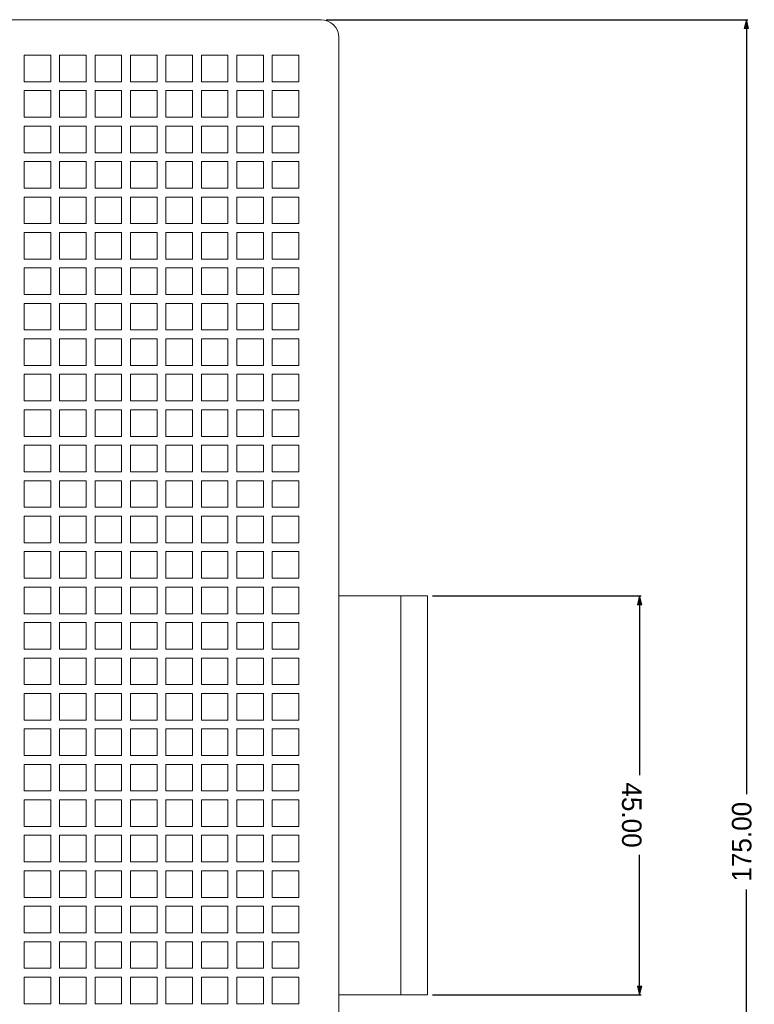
# Model space of a CAD drawing. Header units: inches. Extents: x 0 to 841, y 0 to 594.
# Tile 10 of 129: x 185 to 268, y 90 to 201. Entities that reach past the tile are written whole.
import ezdxf

# ---------------------------------------------------------------- set-up
doc = ezdxf.new("R2010")
doc.units = ezdxf.units.IN
doc.header["$LTSCALE"] = 46.255
doc.header["$MEASUREMENT"] = 0
doc.header["$PDMODE"] = 3
doc.header["$PDSIZE"] = 0.3125
doc.layers.get('0').update_dxf_attribs({"lineweight": 0})
doc.layers.add('02___PRT_ALL_AXES', color=7, linetype='Continuous', lineweight=0)
doc.styles.get("Standard").update_dxf_attribs({"font": 'trium.ttf.shx'})
doc.dimstyles.new('DIMSTYLE_1', dxfattribs={"dimtxt": 2.2, "dimasz": 1, "dimexe": 0.18, "dimexo": 0.0625, "dimgap": 0.09, "dimtad": 1, "dimzin": 0, "dimdsep": 46, "dimtxsty": 'Standard', "dimblk": '_ARROW_FILLED', "dimcen": 0.09, "dimadec": 0, "dimazin": 0, "dimtp": 0.01, "dimtfac": 1, "dimtdec": 4, "dimtix": 1, "dimtmove": 0, "dimatfit": 3, "dimfxl": 1, "dimtolj": 1, "dimtzin": 0, "dimarcsym": 0})

# ---------------------------------------------------------------- blocks, each defined once
blk = doc.blocks.new('_ARROW_FILLED')
at = {"linetype": 'ByBlock'}
blk.add_hatch(color=0, dxfattribs=at).paths.add_polyline_path([(0, 0), (-1, 0.25), (-1, -0.25)], flags=0)
at = {"color": 0, "linetype": 'ByBlock'}
blk.add_lwpolyline([(0, 0), (-1, 0.25), (-1, -0.25), (-1, -0.25)], close=True, dxfattribs=at)
blk = doc.blocks.new('*D15')
at = {"color": 0, "lineweight": -2}
for p, q in [((232.04, 135.98), (255.6, 135.98)), ((255.42, 134.98), (255.42, 115.76)), ((255.42, 91.98), (255.42, 106.78)), ((232.04, 90.98), (255.6, 90.98))]:
    blk.add_line(p, q, dxfattribs=at)
at = {"layer": 'Defpoints', "color": 0}
for p in [(231.98, 135.98), (255.42, 135.98), (231.98, 90.98)]:
    blk.add_point(p, dxfattribs=at)
at = {"color": 0, "lineweight": -2}
for p, rotation in [((255.42, 135.98), 90), ((255.42, 90.98), 270)]:
    blk.add_blockref('_ARROW_FILLED', p, dxfattribs=dict(at, rotation=rotation))
at = {"color": 0, "insert": (254.52, 111.27), "char_height": 2.2, "attachment_point": 5, "rotation": 270}
blk.add_mtext('\\A1;45.00', dxfattribs=at)
blk = doc.blocks.new('*D16')
at = {"color": 0, "lineweight": -2}
for p, q in [((220.04, 200.98), (267.65, 200.98)), ((267.47, 199.98), (267.47, 113.64)), ((267.47, 26.98), (267.47, 102.88)), ((220.04, 25.98), (267.65, 25.98))]:
    blk.add_line(p, q, dxfattribs=at)
at = {"layer": 'Defpoints', "color": 0}
for p in [(219.98, 200.98), (219.98, 25.98), (267.47, 25.98)]:
    blk.add_point(p, dxfattribs=at)
at = {"color": 0, "lineweight": -2}
for p, rotation in [((267.47, 200.98), 89.99999999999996), ((267.47, 25.98), 269.99999999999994)]:
    blk.add_blockref('_ARROW_FILLED', p, dxfattribs=dict(at, rotation=rotation))
at = {"color": 0, "insert": (266.95, 108.26), "char_height": 2.2, "attachment_point": 5, "rotation": 90}
blk.add_mtext('\\A1;175.00', dxfattribs=at)

msp = doc.modelspace()

# ---------------------------------------------------------------- linework, layer by layer
at = {"color": 7, "linetype": 'Continuous'}
for p, q in [((105.1762, 200.9836), (219.4762, 200.9836)), ((221.4762, 27.9836), (221.4762, 198.9836)), ((221.4762, 135.9836), (231.4762, 135.9836)), ((228.4762, 90.9836), (228.4762, 135.9836)), ((231.4762, 90.9836), (231.4762, 135.9836)), ((188.9762, 112.9836), (185.9762, 112.9836)), ((185.9762, 112.9836), (185.9762, 109.9836)), ((188.9762, 109.9836), (188.9762, 112.9836)), ((192.9762, 112.9836), (189.9762, 112.9836)), ((189.9762, 112.9836), (189.9762, 109.9836)), ((192.9762, 109.9836), (192.9762, 112.9836)), ((196.9762, 112.9836), (193.9762, 112.9836)), ((193.9762, 112.9836), (193.9762, 109.9836)), ((196.9762, 109.9836), (196.9762, 112.9836)), ((200.9762, 112.9836), (197.9762, 112.9836)), ((197.9762, 112.9836), (197.9762, 109.9836)), ((200.9762, 109.9836), (200.9762, 112.9836)), ((204.9762, 112.9836), (201.9762, 112.9836)), ((201.9762, 112.9836), (201.9762, 109.9836)), ((204.9762, 109.9836), (204.9762, 112.9836)), ((208.9762, 112.9836), (205.9762, 112.9836)), ((205.9762, 112.9836), (205.9762, 109.9836)), ((208.9762, 109.9836), (208.9762, 112.9836)), ((212.9762, 112.9836), (209.9762, 112.9836)), ((209.9762, 112.9836), (209.9762, 109.9836)), ((212.9762, 109.9836), (212.9762, 112.9836)), ((216.9762, 112.9836), (213.9762, 112.9836)), ((213.9762, 112.9836), (213.9762, 109.9836)), ((216.9762, 109.9836), (216.9762, 112.9836)), ((185.9762, 109.9836), (188.9762, 109.9836)), ((189.9762, 109.9836), (192.9762, 109.9836)), ((193.9762, 109.9836), (196.9762, 109.9836)), ((197.9762, 109.9836), (200.9762, 109.9836)), ((201.9762, 109.9836), (204.9762, 109.9836)), ((205.9762, 109.9836), (208.9762, 109.9836)), ((209.9762, 109.9836), (212.9762, 109.9836)), ((213.9762, 109.9836), (216.9762, 109.9836)), ((188.9762, 108.9836), (185.9762, 108.9836)), ((185.9762, 108.9836), (185.9762, 105.9836)), ((188.9762, 105.9836), (188.9762, 108.9836)), ((192.9762, 108.9836), (189.9762, 108.9836)), ((189.9762, 108.9836), (189.9762, 105.9836)), ((192.9762, 105.9836), (192.9762, 108.9836)), ((196.9762, 108.9836), (193.9762, 108.9836)), ((193.9762, 108.9836), (193.9762, 105.9836)), ((196.9762, 105.9836), (196.9762, 108.9836)), ((200.9762, 108.9836), (197.9762, 108.9836)), ((197.9762, 108.9836), (197.9762, 105.9836)), ((200.9762, 105.9836), (200.9762, 108.9836)), ((204.9762, 108.9836), (201.9762, 108.9836)), ((201.9762, 108.9836), (201.9762, 105.9836)), ((204.9762, 105.9836), (204.9762, 108.9836)), ((208.9762, 108.9836), (205.9762, 108.9836)), ((205.9762, 108.9836), (205.9762, 105.9836)), ((208.9762, 105.9836), (208.9762, 108.9836)), ((212.9762, 108.9836), (209.9762, 108.9836)), ((209.9762, 108.9836), (209.9762, 105.9836)), ((212.9762, 105.9836), (212.9762, 108.9836)), ((216.9762, 108.9836), (213.9762, 108.9836)), ((213.9762, 108.9836), (213.9762, 105.9836)), ((216.9762, 105.9836), (216.9762, 108.9836)), ((185.9762, 105.9836), (188.9762, 105.9836)), ((189.9762, 105.9836), (192.9762, 105.9836)), ((193.9762, 105.9836), (196.9762, 105.9836)), ((197.9762, 105.9836), (200.9762, 105.9836)), ((201.9762, 105.9836), (204.9762, 105.9836)), ((205.9762, 105.9836), (208.9762, 105.9836)), ((209.9762, 105.9836), (212.9762, 105.9836)), ((213.9762, 105.9836), (216.9762, 105.9836)), ((188.9762, 104.9836), (185.9762, 104.9836)), ((185.9762, 104.9836), (185.9762, 101.9836)), ((188.9762, 101.9836), (188.9762, 104.9836)), ((192.9762, 104.9836), (189.9762, 104.9836)), ((189.9762, 104.9836), (189.9762, 101.9836)), ((192.9762, 101.9836), (192.9762, 104.9836)), ((196.9762, 104.9836), (193.9762, 104.9836)), ((193.9762, 104.9836), (193.9762, 101.9836)), ((196.9762, 101.9836), (196.9762, 104.9836)), ((200.9762, 104.9836), (197.9762, 104.9836)), ((197.9762, 104.9836), (197.9762, 101.9836)), ((200.9762, 101.9836), (200.9762, 104.9836)), ((204.9762, 104.9836), (201.9762, 104.9836)), ((201.9762, 104.9836), (201.9762, 101.9836)), ((204.9762, 101.9836), (204.9762, 104.9836)), ((208.9762, 104.9836), (205.9762, 104.9836)), ((205.9762, 104.9836), (205.9762, 101.9836)), ((208.9762, 101.9836), (208.9762, 104.9836)), ((212.9762, 104.9836), (209.9762, 104.9836)), ((209.9762, 104.9836), (209.9762, 101.9836)), ((212.9762, 101.9836), (212.9762, 104.9836)), ((216.9762, 104.9836), (213.9762, 104.9836)), ((213.9762, 104.9836), (213.9762, 101.9836)), ((216.9762, 101.9836), (216.9762, 104.9836)), ((185.9762, 101.9836), (188.9762, 101.9836)), ((189.9762, 101.9836), (192.9762, 101.9836)), ((193.9762, 101.9836), (196.9762, 101.9836)), ((197.9762, 101.9836), (200.9762, 101.9836)), ((201.9762, 101.9836), (204.9762, 101.9836)), ((205.9762, 101.9836), (208.9762, 101.9836)), ((209.9762, 101.9836), (212.9762, 101.9836)), ((213.9762, 101.9836), (216.9762, 101.9836)), ((188.9762, 100.9836), (185.9762, 100.9836)), ((185.9762, 100.9836), (185.9762, 97.9836)), ((188.9762, 97.9836), (188.9762, 100.9836)), ((192.9762, 100.9836), (189.9762, 100.9836)), ((189.9762, 100.9836), (189.9762, 97.9836)), ((192.9762, 97.9836), (192.9762, 100.9836)), ((196.9762, 100.9836), (193.9762, 100.9836)), ((193.9762, 100.9836), (193.9762, 97.9836)), ((196.9762, 97.9836), (196.9762, 100.9836)), ((200.9762, 100.9836), (197.9762, 100.9836)), ((197.9762, 100.9836), (197.9762, 97.9836)), ((200.9762, 97.9836), (200.9762, 100.9836)), ((204.9762, 100.9836), (201.9762, 100.9836)), ((201.9762, 100.9836), (201.9762, 97.9836)), ((204.9762, 97.9836), (204.9762, 100.9836)), ((208.9762, 100.9836), (205.9762, 100.9836)), ((205.9762, 100.9836), (205.9762, 97.9836)), ((208.9762, 97.9836), (208.9762, 100.9836)), ((212.9762, 100.9836), (209.9762, 100.9836)), ((209.9762, 100.9836), (209.9762, 97.9836)), ((212.9762, 97.9836), (212.9762, 100.9836)), ((216.9762, 100.9836), (213.9762, 100.9836)), ((213.9762, 100.9836), (213.9762, 97.9836)), ((216.9762, 97.9836), (216.9762, 100.9836)), ((185.9762, 97.9836), (188.9762, 97.9836)), ((189.9762, 97.9836), (192.9762, 97.9836)), ((193.9762, 97.9836), (196.9762, 97.9836)), ((197.9762, 97.9836), (200.9762, 97.9836)), ((201.9762, 97.9836), (204.9762, 97.9836)), ((205.9762, 97.9836), (208.9762, 97.9836)), ((209.9762, 97.9836), (212.9762, 97.9836)), ((213.9762, 97.9836), (216.9762, 97.9836)), ((188.9762, 96.9836), (185.9762, 96.9836)), ((185.9762, 96.9836), (185.9762, 93.9836)), ((188.9762, 93.9836), (188.9762, 96.9836)), ((192.9762, 96.9836), (189.9762, 96.9836)), ((189.9762, 96.9836), (189.9762, 93.9836)), ((192.9762, 93.9836), (192.9762, 96.9836)), ((196.9762, 96.9836), (193.9762, 96.9836)), ((193.9762, 96.9836), (193.9762, 93.9836)), ((196.9762, 93.9836), (196.9762, 96.9836)), ((200.9762, 96.9836), (197.9762, 96.9836)), ((197.9762, 96.9836), (197.9762, 93.9836)), ((200.9762, 93.9836), (200.9762, 96.9836)), ((204.9762, 96.9836), (201.9762, 96.9836)), ((201.9762, 96.9836), (201.9762, 93.9836)), ((204.9762, 93.9836), (204.9762, 96.9836)), ((208.9762, 96.9836), (205.9762, 96.9836)), ((205.9762, 96.9836), (205.9762, 93.9836)), ((208.9762, 93.9836), (208.9762, 96.9836)), ((212.9762, 96.9836), (209.9762, 96.9836)), ((209.9762, 96.9836), (209.9762, 93.9836)), ((212.9762, 93.9836), (212.9762, 96.9836)), ((216.9762, 96.9836), (213.9762, 96.9836)), ((213.9762, 96.9836), (213.9762, 93.9836)), ((216.9762, 93.9836), (216.9762, 96.9836)), ((185.9762, 93.9836), (188.9762, 93.9836)), ((189.9762, 93.9836), (192.9762, 93.9836)), ((193.9762, 93.9836), (196.9762, 93.9836)), ((197.9762, 93.9836), (200.9762, 93.9836)), ((201.9762, 93.9836), (204.9762, 93.9836)), ((205.9762, 93.9836), (208.9762, 93.9836)), ((209.9762, 93.9836), (212.9762, 93.9836)), ((213.9762, 93.9836), (216.9762, 93.9836)), ((188.9762, 92.9836), (185.9762, 92.9836)), ((185.9762, 92.9836), (185.9762, 89.9836)), ((188.9762, 89.9836), (188.9762, 92.9836)), ((192.9762, 92.9836), (189.9762, 92.9836)), ((189.9762, 92.9836), (189.9762, 89.9836)), ((192.9762, 89.9836), (192.9762, 92.9836)), ((196.9762, 92.9836), (193.9762, 92.9836)), ((193.9762, 92.9836), (193.9762, 89.9836)), ((196.9762, 89.9836), (196.9762, 92.9836)), ((200.9762, 92.9836), (197.9762, 92.9836)), ((197.9762, 92.9836), (197.9762, 89.9836)), ((200.9762, 89.9836), (200.9762, 92.9836)), ((204.9762, 92.9836), (201.9762, 92.9836)), ((201.9762, 92.9836), (201.9762, 89.9836)), ((204.9762, 89.9836), (204.9762, 92.9836)), ((208.9762, 92.9836), (205.9762, 92.9836)), ((205.9762, 92.9836), (205.9762, 89.9836)), ((208.9762, 89.9836), (208.9762, 92.9836)), ((212.9762, 92.9836), (209.9762, 92.9836)), ((209.9762, 92.9836), (209.9762, 89.9836)), ((212.9762, 89.9836), (212.9762, 92.9836)), ((216.9762, 92.9836), (213.9762, 92.9836)), ((213.9762, 92.9836), (213.9762, 89.9836)), ((216.9762, 89.9836), (216.9762, 92.9836)), ((185.9762, 89.9836), (188.9762, 89.9836)), ((189.9762, 89.9836), (192.9762, 89.9836)), ((193.9762, 89.9836), (196.9762, 89.9836)), ((197.9762, 89.9836), (200.9762, 89.9836)), ((201.9762, 89.9836), (204.9762, 89.9836)), ((205.9762, 89.9836), (208.9762, 89.9836)), ((209.9762, 89.9836), (212.9762, 89.9836)), ((213.9762, 89.9836), (216.9762, 89.9836)), ((221.4762, 90.9836), (231.4762, 90.9836))]:
    msp.add_line(p, q, dxfattribs=at)
msp.add_arc((219.4762, 198.9836), 2, 0, 90, dxfattribs=at)
at = {"layer": '02___PRT_ALL_AXES', "color": 7, "linetype": 'Continuous'}
for p, q in [((185.9762, 196.9836), (185.9762, 193.9836)), ((188.9762, 196.9836), (185.9762, 196.9836)), ((188.9762, 193.9836), (188.9762, 196.9836)), ((189.9762, 196.9836), (189.9762, 193.9836)), ((192.9762, 196.9836), (189.9762, 196.9836)), ((192.9762, 193.9836), (192.9762, 196.9836)), ((193.9762, 196.9836), (193.9762, 193.9836)), ((196.9762, 196.9836), (193.9762, 196.9836)), ((196.9762, 193.9836), (196.9762, 196.9836)), ((197.9762, 196.9836), (197.9762, 193.9836)), ((200.9762, 196.9836), (197.9762, 196.9836)), ((200.9762, 193.9836), (200.9762, 196.9836)), ((201.9762, 196.9836), (201.9762, 193.9836)), ((204.9762, 196.9836), (201.9762, 196.9836)), ((204.9762, 193.9836), (204.9762, 196.9836)), ((205.9762, 196.9836), (205.9762, 193.9836)), ((208.9762, 196.9836), (205.9762, 196.9836)), ((208.9762, 193.9836), (208.9762, 196.9836)), ((209.9762, 196.9836), (209.9762, 193.9836)), ((212.9762, 196.9836), (209.9762, 196.9836)), ((212.9762, 193.9836), (212.9762, 196.9836)), ((213.9762, 196.9836), (213.9762, 193.9836)), ((216.9762, 196.9836), (213.9762, 196.9836)), ((216.9762, 193.9836), (216.9762, 196.9836)), ((185.9762, 193.9836), (188.9762, 193.9836)), ((189.9762, 193.9836), (192.9762, 193.9836)), ((193.9762, 193.9836), (196.9762, 193.9836)), ((197.9762, 193.9836), (200.9762, 193.9836)), ((201.9762, 193.9836), (204.9762, 193.9836)), ((205.9762, 193.9836), (208.9762, 193.9836)), ((209.9762, 193.9836), (212.9762, 193.9836)), ((213.9762, 193.9836), (216.9762, 193.9836)), ((185.9762, 192.9836), (185.9762, 189.9836)), ((188.9762, 192.9836), (185.9762, 192.9836)), ((188.9762, 189.9836), (188.9762, 192.9836)), ((189.9762, 192.9836), (189.9762, 189.9836)), ((192.9762, 192.9836), (189.9762, 192.9836)), ((192.9762, 189.9836), (192.9762, 192.9836)), ((193.9762, 192.9836), (193.9762, 189.9836)), ((196.9762, 192.9836), (193.9762, 192.9836)), ((196.9762, 189.9836), (196.9762, 192.9836)), ((197.9762, 192.9836), (197.9762, 189.9836)), ((200.9762, 192.9836), (197.9762, 192.9836)), ((200.9762, 189.9836), (200.9762, 192.9836)), ((201.9762, 192.9836), (201.9762, 189.9836)), ((204.9762, 192.9836), (201.9762, 192.9836)), ((204.9762, 189.9836), (204.9762, 192.9836)), ((205.9762, 192.9836), (205.9762, 189.9836)), ((208.9762, 192.9836), (205.9762, 192.9836)), ((208.9762, 189.9836), (208.9762, 192.9836)), ((209.9762, 192.9836), (209.9762, 189.9836)), ((212.9762, 192.9836), (209.9762, 192.9836)), ((212.9762, 189.9836), (212.9762, 192.9836)), ((213.9762, 192.9836), (213.9762, 189.9836)), ((216.9762, 192.9836), (213.9762, 192.9836)), ((216.9762, 189.9836), (216.9762, 192.9836)), ((185.9762, 189.9836), (188.9762, 189.9836)), ((189.9762, 189.9836), (192.9762, 189.9836)), ((193.9762, 189.9836), (196.9762, 189.9836)), ((197.9762, 189.9836), (200.9762, 189.9836)), ((201.9762, 189.9836), (204.9762, 189.9836)), ((205.9762, 189.9836), (208.9762, 189.9836)), ((209.9762, 189.9836), (212.9762, 189.9836)), ((213.9762, 189.9836), (216.9762, 189.9836)), ((185.9762, 188.9836), (185.9762, 185.9836)), ((188.9762, 188.9836), (185.9762, 188.9836)), ((188.9762, 185.9836), (188.9762, 188.9836)), ((189.9762, 188.9836), (189.9762, 185.9836)), ((192.9762, 188.9836), (189.9762, 188.9836)), ((192.9762, 185.9836), (192.9762, 188.9836)), ((193.9762, 188.9836), (193.9762, 185.9836)), ((196.9762, 188.9836), (193.9762, 188.9836)), ((196.9762, 185.9836), (196.9762, 188.9836)), ((197.9762, 188.9836), (197.9762, 185.9836)), ((200.9762, 188.9836), (197.9762, 188.9836)), ((200.9762, 185.9836), (200.9762, 188.9836)), ((201.9762, 188.9836), (201.9762, 185.9836)), ((204.9762, 188.9836), (201.9762, 188.9836)), ((204.9762, 185.9836), (204.9762, 188.9836)), ((205.9762, 188.9836), (205.9762, 185.9836)), ((208.9762, 188.9836), (205.9762, 188.9836)), ((208.9762, 185.9836), (208.9762, 188.9836)), ((209.9762, 188.9836), (209.9762, 185.9836)), ((212.9762, 188.9836), (209.9762, 188.9836)), ((212.9762, 185.9836), (212.9762, 188.9836)), ((213.9762, 188.9836), (213.9762, 185.9836)), ((216.9762, 188.9836), (213.9762, 188.9836)), ((216.9762, 185.9836), (216.9762, 188.9836)), ((185.9762, 185.9836), (188.9762, 185.9836)), ((189.9762, 185.9836), (192.9762, 185.9836)), ((193.9762, 185.9836), (196.9762, 185.9836)), ((197.9762, 185.9836), (200.9762, 185.9836)), ((201.9762, 185.9836), (204.9762, 185.9836)), ((205.9762, 185.9836), (208.9762, 185.9836)), ((209.9762, 185.9836), (212.9762, 185.9836)), ((213.9762, 185.9836), (216.9762, 185.9836)), ((185.9762, 184.9836), (185.9762, 181.9836)), ((188.9762, 184.9836), (185.9762, 184.9836)), ((188.9762, 181.9836), (188.9762, 184.9836)), ((189.9762, 184.9836), (189.9762, 181.9836)), ((192.9762, 184.9836), (189.9762, 184.9836)), ((192.9762, 181.9836), (192.9762, 184.9836)), ((193.9762, 184.9836), (193.9762, 181.9836)), ((196.9762, 184.9836), (193.9762, 184.9836)), ((196.9762, 181.9836), (196.9762, 184.9836)), ((197.9762, 184.9836), (197.9762, 181.9836)), ((200.9762, 184.9836), (197.9762, 184.9836)), ((200.9762, 181.9836), (200.9762, 184.9836)), ((201.9762, 184.9836), (201.9762, 181.9836)), ((204.9762, 184.9836), (201.9762, 184.9836)), ((204.9762, 181.9836), (204.9762, 184.9836)), ((205.9762, 184.9836), (205.9762, 181.9836)), ((208.9762, 184.9836), (205.9762, 184.9836)), ((208.9762, 181.9836), (208.9762, 184.9836)), ((209.9762, 184.9836), (209.9762, 181.9836)), ((212.9762, 184.9836), (209.9762, 184.9836)), ((212.9762, 181.9836), (212.9762, 184.9836)), ((213.9762, 184.9836), (213.9762, 181.9836)), ((216.9762, 184.9836), (213.9762, 184.9836)), ((216.9762, 181.9836), (216.9762, 184.9836)), ((185.9762, 181.9836), (188.9762, 181.9836)), ((189.9762, 181.9836), (192.9762, 181.9836)), ((193.9762, 181.9836), (196.9762, 181.9836)), ((197.9762, 181.9836), (200.9762, 181.9836)), ((201.9762, 181.9836), (204.9762, 181.9836)), ((205.9762, 181.9836), (208.9762, 181.9836)), ((209.9762, 181.9836), (212.9762, 181.9836)), ((213.9762, 181.9836), (216.9762, 181.9836)), ((185.9762, 180.9836), (185.9762, 177.9836)), ((188.9762, 180.9836), (185.9762, 180.9836)), ((188.9762, 177.9836), (188.9762, 180.9836)), ((189.9762, 180.9836), (189.9762, 177.9836)), ((192.9762, 180.9836), (189.9762, 180.9836)), ((192.9762, 177.9836), (192.9762, 180.9836)), ((193.9762, 180.9836), (193.9762, 177.9836)), ((196.9762, 180.9836), (193.9762, 180.9836)), ((196.9762, 177.9836), (196.9762, 180.9836)), ((197.9762, 180.9836), (197.9762, 177.9836)), ((200.9762, 180.9836), (197.9762, 180.9836)), ((200.9762, 177.9836), (200.9762, 180.9836)), ((201.9762, 180.9836), (201.9762, 177.9836)), ((204.9762, 180.9836), (201.9762, 180.9836)), ((204.9762, 177.9836), (204.9762, 180.9836)), ((205.9762, 180.9836), (205.9762, 177.9836)), ((208.9762, 180.9836), (205.9762, 180.9836)), ((208.9762, 177.9836), (208.9762, 180.9836)), ((209.9762, 180.9836), (209.9762, 177.9836)), ((212.9762, 180.9836), (209.9762, 180.9836)), ((212.9762, 177.9836), (212.9762, 180.9836)), ((213.9762, 180.9836), (213.9762, 177.9836)), ((216.9762, 180.9836), (213.9762, 180.9836)), ((216.9762, 177.9836), (216.9762, 180.9836)), ((185.9762, 177.9836), (188.9762, 177.9836)), ((189.9762, 177.9836), (192.9762, 177.9836)), ((193.9762, 177.9836), (196.9762, 177.9836)), ((197.9762, 177.9836), (200.9762, 177.9836)), ((201.9762, 177.9836), (204.9762, 177.9836)), ((205.9762, 177.9836), (208.9762, 177.9836)), ((209.9762, 177.9836), (212.9762, 177.9836)), ((213.9762, 177.9836), (216.9762, 177.9836)), ((185.9762, 176.9836), (185.9762, 173.9836)), ((188.9762, 176.9836), (185.9762, 176.9836)), ((188.9762, 173.9836), (188.9762, 176.9836)), ((189.9762, 176.9836), (189.9762, 173.9836)), ((192.9762, 176.9836), (189.9762, 176.9836)), ((192.9762, 173.9836), (192.9762, 176.9836)), ((193.9762, 176.9836), (193.9762, 173.9836)), ((196.9762, 176.9836), (193.9762, 176.9836)), ((196.9762, 173.9836), (196.9762, 176.9836)), ((197.9762, 176.9836), (197.9762, 173.9836)), ((200.9762, 176.9836), (197.9762, 176.9836)), ((200.9762, 173.9836), (200.9762, 176.9836)), ((201.9762, 176.9836), (201.9762, 173.9836)), ((204.9762, 176.9836), (201.9762, 176.9836)), ((204.9762, 173.9836), (204.9762, 176.9836)), ((205.9762, 176.9836), (205.9762, 173.9836)), ((208.9762, 176.9836), (205.9762, 176.9836)), ((208.9762, 173.9836), (208.9762, 176.9836)), ((209.9762, 176.9836), (209.9762, 173.9836)), ((212.9762, 176.9836), (209.9762, 176.9836)), ((212.9762, 173.9836), (212.9762, 176.9836)), ((213.9762, 176.9836), (213.9762, 173.9836)), ((216.9762, 176.9836), (213.9762, 176.9836)), ((216.9762, 173.9836), (216.9762, 176.9836)), ((185.9762, 173.9836), (188.9762, 173.9836)), ((189.9762, 173.9836), (192.9762, 173.9836)), ((193.9762, 173.9836), (196.9762, 173.9836)), ((197.9762, 173.9836), (200.9762, 173.9836)), ((201.9762, 173.9836), (204.9762, 173.9836)), ((205.9762, 173.9836), (208.9762, 173.9836)), ((209.9762, 173.9836), (212.9762, 173.9836)), ((213.9762, 173.9836), (216.9762, 173.9836)), ((185.9762, 172.9836), (185.9762, 169.9836)), ((188.9762, 172.9836), (185.9762, 172.9836)), ((188.9762, 169.9836), (188.9762, 172.9836)), ((189.9762, 172.9836), (189.9762, 169.9836)), ((192.9762, 172.9836), (189.9762, 172.9836)), ((192.9762, 169.9836), (192.9762, 172.9836)), ((193.9762, 172.9836), (193.9762, 169.9836)), ((196.9762, 172.9836), (193.9762, 172.9836)), ((196.9762, 169.9836), (196.9762, 172.9836)), ((197.9762, 172.9836), (197.9762, 169.9836)), ((200.9762, 172.9836), (197.9762, 172.9836)), ((200.9762, 169.9836), (200.9762, 172.9836)), ((201.9762, 172.9836), (201.9762, 169.9836)), ((204.9762, 172.9836), (201.9762, 172.9836)), ((204.9762, 169.9836), (204.9762, 172.9836)), ((205.9762, 172.9836), (205.9762, 169.9836)), ((208.9762, 172.9836), (205.9762, 172.9836)), ((208.9762, 169.9836), (208.9762, 172.9836)), ((209.9762, 172.9836), (209.9762, 169.9836)), ((212.9762, 172.9836), (209.9762, 172.9836)), ((212.9762, 169.9836), (212.9762, 172.9836)), ((213.9762, 172.9836), (213.9762, 169.9836)), ((216.9762, 172.9836), (213.9762, 172.9836)), ((216.9762, 169.9836), (216.9762, 172.9836)), ((185.9762, 169.9836), (188.9762, 169.9836)), ((189.9762, 169.9836), (192.9762, 169.9836)), ((193.9762, 169.9836), (196.9762, 169.9836)), ((197.9762, 169.9836), (200.9762, 169.9836)), ((201.9762, 169.9836), (204.9762, 169.9836)), ((205.9762, 169.9836), (208.9762, 169.9836)), ((209.9762, 169.9836), (212.9762, 169.9836)), ((213.9762, 169.9836), (216.9762, 169.9836)), ((185.9762, 168.9836), (185.9762, 165.9836)), ((188.9762, 168.9836), (185.9762, 168.9836)), ((188.9762, 165.9836), (188.9762, 168.9836)), ((189.9762, 168.9836), (189.9762, 165.9836)), ((192.9762, 168.9836), (189.9762, 168.9836)), ((192.9762, 165.9836), (192.9762, 168.9836)), ((193.9762, 168.9836), (193.9762, 165.9836)), ((196.9762, 168.9836), (193.9762, 168.9836)), ((196.9762, 165.9836), (196.9762, 168.9836)), ((197.9762, 168.9836), (197.9762, 165.9836)), ((200.9762, 168.9836), (197.9762, 168.9836)), ((200.9762, 165.9836), (200.9762, 168.9836)), ((201.9762, 168.9836), (201.9762, 165.9836)), ((204.9762, 168.9836), (201.9762, 168.9836)), ((204.9762, 165.9836), (204.9762, 168.9836)), ((205.9762, 168.9836), (205.9762, 165.9836)), ((208.9762, 168.9836), (205.9762, 168.9836)), ((208.9762, 165.9836), (208.9762, 168.9836)), ((209.9762, 168.9836), (209.9762, 165.9836)), ((212.9762, 168.9836), (209.9762, 168.9836)), ((212.9762, 165.9836), (212.9762, 168.9836)), ((213.9762, 168.9836), (213.9762, 165.9836)), ((216.9762, 168.9836), (213.9762, 168.9836)), ((216.9762, 165.9836), (216.9762, 168.9836)), ((185.9762, 165.9836), (188.9762, 165.9836)), ((189.9762, 165.9836), (192.9762, 165.9836)), ((193.9762, 165.9836), (196.9762, 165.9836)), ((197.9762, 165.9836), (200.9762, 165.9836)), ((201.9762, 165.9836), (204.9762, 165.9836)), ((205.9762, 165.9836), (208.9762, 165.9836)), ((209.9762, 165.9836), (212.9762, 165.9836)), ((213.9762, 165.9836), (216.9762, 165.9836)), ((185.9762, 164.9836), (185.9762, 161.9836)), ((188.9762, 164.9836), (185.9762, 164.9836)), ((188.9762, 161.9836), (188.9762, 164.9836)), ((189.9762, 164.9836), (189.9762, 161.9836)), ((192.9762, 164.9836), (189.9762, 164.9836)), ((192.9762, 161.9836), (192.9762, 164.9836)), ((193.9762, 164.9836), (193.9762, 161.9836)), ((196.9762, 164.9836), (193.9762, 164.9836)), ((196.9762, 161.9836), (196.9762, 164.9836)), ((197.9762, 164.9836), (197.9762, 161.9836)), ((200.9762, 164.9836), (197.9762, 164.9836)), ((200.9762, 161.9836), (200.9762, 164.9836)), ((201.9762, 164.9836), (201.9762, 161.9836)), ((204.9762, 164.9836), (201.9762, 164.9836)), ((204.9762, 161.9836), (204.9762, 164.9836)), ((205.9762, 164.9836), (205.9762, 161.9836)), ((208.9762, 164.9836), (205.9762, 164.9836)), ((208.9762, 161.9836), (208.9762, 164.9836)), ((209.9762, 164.9836), (209.9762, 161.9836)), ((212.9762, 164.9836), (209.9762, 164.9836)), ((212.9762, 161.9836), (212.9762, 164.9836)), ((213.9762, 164.9836), (213.9762, 161.9836)), ((216.9762, 164.9836), (213.9762, 164.9836)), ((216.9762, 161.9836), (216.9762, 164.9836)), ((185.9762, 161.9836), (188.9762, 161.9836)), ((189.9762, 161.9836), (192.9762, 161.9836)), ((193.9762, 161.9836), (196.9762, 161.9836)), ((197.9762, 161.9836), (200.9762, 161.9836)), ((201.9762, 161.9836), (204.9762, 161.9836)), ((205.9762, 161.9836), (208.9762, 161.9836)), ((209.9762, 161.9836), (212.9762, 161.9836)), ((213.9762, 161.9836), (216.9762, 161.9836)), ((185.9762, 160.9836), (185.9762, 157.9836)), ((188.9762, 160.9836), (185.9762, 160.9836)), ((188.9762, 157.9836), (188.9762, 160.9836)), ((189.9762, 160.9836), (189.9762, 157.9836)), ((192.9762, 160.9836), (189.9762, 160.9836)), ((192.9762, 157.9836), (192.9762, 160.9836)), ((193.9762, 160.9836), (193.9762, 157.9836)), ((196.9762, 160.9836), (193.9762, 160.9836)), ((196.9762, 157.9836), (196.9762, 160.9836)), ((197.9762, 160.9836), (197.9762, 157.9836)), ((200.9762, 160.9836), (197.9762, 160.9836)), ((200.9762, 157.9836), (200.9762, 160.9836)), ((201.9762, 160.9836), (201.9762, 157.9836)), ((204.9762, 160.9836), (201.9762, 160.9836)), ((204.9762, 157.9836), (204.9762, 160.9836)), ((205.9762, 160.9836), (205.9762, 157.9836)), ((208.9762, 160.9836), (205.9762, 160.9836)), ((208.9762, 157.9836), (208.9762, 160.9836)), ((209.9762, 160.9836), (209.9762, 157.9836)), ((212.9762, 160.9836), (209.9762, 160.9836)), ((212.9762, 157.9836), (212.9762, 160.9836)), ((213.9762, 160.9836), (213.9762, 157.9836)), ((216.9762, 160.9836), (213.9762, 160.9836)), ((216.9762, 157.9836), (216.9762, 160.9836)), ((185.9762, 157.9836), (188.9762, 157.9836)), ((189.9762, 157.9836), (192.9762, 157.9836)), ((193.9762, 157.9836), (196.9762, 157.9836)), ((197.9762, 157.9836), (200.9762, 157.9836)), ((201.9762, 157.9836), (204.9762, 157.9836)), ((205.9762, 157.9836), (208.9762, 157.9836)), ((209.9762, 157.9836), (212.9762, 157.9836)), ((213.9762, 157.9836), (216.9762, 157.9836)), ((185.9762, 156.9836), (185.9762, 153.9836)), ((188.9762, 156.9836), (185.9762, 156.9836)), ((188.9762, 153.9836), (188.9762, 156.9836)), ((189.9762, 156.9836), (189.9762, 153.9836)), ((192.9762, 156.9836), (189.9762, 156.9836)), ((192.9762, 153.9836), (192.9762, 156.9836)), ((193.9762, 156.9836), (193.9762, 153.9836)), ((196.9762, 156.9836), (193.9762, 156.9836)), ((196.9762, 153.9836), (196.9762, 156.9836)), ((197.9762, 156.9836), (197.9762, 153.9836)), ((200.9762, 156.9836), (197.9762, 156.9836)), ((200.9762, 153.9836), (200.9762, 156.9836)), ((201.9762, 156.9836), (201.9762, 153.9836)), ((204.9762, 156.9836), (201.9762, 156.9836)), ((204.9762, 153.9836), (204.9762, 156.9836)), ((205.9762, 156.9836), (205.9762, 153.9836)), ((208.9762, 156.9836), (205.9762, 156.9836)), ((208.9762, 153.9836), (208.9762, 156.9836)), ((209.9762, 156.9836), (209.9762, 153.9836)), ((212.9762, 156.9836), (209.9762, 156.9836)), ((212.9762, 153.9836), (212.9762, 156.9836)), ((216.9762, 156.9836), (213.9762, 156.9836)), ((213.9762, 156.9836), (213.9762, 153.9836)), ((216.9762, 153.9836), (216.9762, 156.9836)), ((185.9762, 153.9836), (188.9762, 153.9836)), ((189.9762, 153.9836), (192.9762, 153.9836)), ((193.9762, 153.9836), (196.9762, 153.9836)), ((197.9762, 153.9836), (200.9762, 153.9836)), ((201.9762, 153.9836), (204.9762, 153.9836)), ((205.9762, 153.9836), (208.9762, 153.9836)), ((209.9762, 153.9836), (212.9762, 153.9836)), ((213.9762, 153.9836), (216.9762, 153.9836)), ((185.9762, 152.9836), (185.9762, 149.9836)), ((188.9762, 152.9836), (185.9762, 152.9836)), ((188.9762, 149.9836), (188.9762, 152.9836)), ((189.9762, 152.9836), (189.9762, 149.9836)), ((192.9762, 152.9836), (189.9762, 152.9836)), ((192.9762, 149.9836), (192.9762, 152.9836)), ((193.9762, 152.9836), (193.9762, 149.9836)), ((196.9762, 152.9836), (193.9762, 152.9836)), ((196.9762, 149.9836), (196.9762, 152.9836)), ((197.9762, 152.9836), (197.9762, 149.9836)), ((200.9762, 152.9836), (197.9762, 152.9836)), ((200.9762, 149.9836), (200.9762, 152.9836)), ((201.9762, 152.9836), (201.9762, 149.9836)), ((204.9762, 152.9836), (201.9762, 152.9836)), ((204.9762, 149.9836), (204.9762, 152.9836)), ((205.9762, 152.9836), (205.9762, 149.9836)), ((208.9762, 152.9836), (205.9762, 152.9836)), ((208.9762, 149.9836), (208.9762, 152.9836)), ((209.9762, 152.9836), (209.9762, 149.9836)), ((212.9762, 152.9836), (209.9762, 152.9836)), ((212.9762, 149.9836), (212.9762, 152.9836)), ((216.9762, 152.9836), (213.9762, 152.9836)), ((213.9762, 152.9836), (213.9762, 149.9836)), ((216.9762, 149.9836), (216.9762, 152.9836)), ((185.9762, 149.9836), (188.9762, 149.9836)), ((189.9762, 149.9836), (192.9762, 149.9836)), ((193.9762, 149.9836), (196.9762, 149.9836)), ((197.9762, 149.9836), (200.9762, 149.9836)), ((201.9762, 149.9836), (204.9762, 149.9836)), ((205.9762, 149.9836), (208.9762, 149.9836)), ((209.9762, 149.9836), (212.9762, 149.9836)), ((213.9762, 149.9836), (216.9762, 149.9836)), ((185.9762, 148.9836), (185.9762, 145.9836)), ((188.9762, 148.9836), (185.9762, 148.9836)), ((188.9762, 145.9836), (188.9762, 148.9836)), ((189.9762, 148.9836), (189.9762, 145.9836)), ((192.9762, 148.9836), (189.9762, 148.9836)), ((192.9762, 145.9836), (192.9762, 148.9836)), ((193.9762, 148.9836), (193.9762, 145.9836)), ((196.9762, 148.9836), (193.9762, 148.9836)), ((196.9762, 145.9836), (196.9762, 148.9836)), ((197.9762, 148.9836), (197.9762, 145.9836)), ((200.9762, 148.9836), (197.9762, 148.9836)), ((200.9762, 145.9836), (200.9762, 148.9836)), ((201.9762, 148.9836), (201.9762, 145.9836)), ((204.9762, 148.9836), (201.9762, 148.9836)), ((204.9762, 145.9836), (204.9762, 148.9836)), ((208.9762, 148.9836), (205.9762, 148.9836)), ((205.9762, 148.9836), (205.9762, 145.9836)), ((208.9762, 145.9836), (208.9762, 148.9836)), ((212.9762, 148.9836), (209.9762, 148.9836)), ((209.9762, 148.9836), (209.9762, 145.9836)), ((212.9762, 145.9836), (212.9762, 148.9836)), ((216.9762, 148.9836), (213.9762, 148.9836)), ((213.9762, 148.9836), (213.9762, 145.9836)), ((216.9762, 145.9836), (216.9762, 148.9836)), ((185.9762, 145.9836), (188.9762, 145.9836)), ((189.9762, 145.9836), (192.9762, 145.9836)), ((193.9762, 145.9836), (196.9762, 145.9836)), ((197.9762, 145.9836), (200.9762, 145.9836)), ((201.9762, 145.9836), (204.9762, 145.9836)), ((205.9762, 145.9836), (208.9762, 145.9836)), ((209.9762, 145.9836), (212.9762, 145.9836)), ((213.9762, 145.9836), (216.9762, 145.9836)), ((185.9762, 144.9836), (185.9762, 141.9836)), ((188.9762, 144.9836), (185.9762, 144.9836)), ((188.9762, 141.9836), (188.9762, 144.9836)), ((189.9762, 144.9836), (189.9762, 141.9836)), ((192.9762, 144.9836), (189.9762, 144.9836)), ((192.9762, 141.9836), (192.9762, 144.9836)), ((193.9762, 144.9836), (193.9762, 141.9836)), ((196.9762, 144.9836), (193.9762, 144.9836)), ((196.9762, 141.9836), (196.9762, 144.9836)), ((197.9762, 144.9836), (197.9762, 141.9836)), ((200.9762, 144.9836), (197.9762, 144.9836)), ((200.9762, 141.9836), (200.9762, 144.9836)), ((201.9762, 144.9836), (201.9762, 141.9836)), ((204.9762, 144.9836), (201.9762, 144.9836)), ((204.9762, 141.9836), (204.9762, 144.9836)), ((208.9762, 144.9836), (205.9762, 144.9836)), ((205.9762, 144.9836), (205.9762, 141.9836)), ((208.9762, 141.9836), (208.9762, 144.9836)), ((212.9762, 144.9836), (209.9762, 144.9836)), ((209.9762, 144.9836), (209.9762, 141.9836)), ((212.9762, 141.9836), (212.9762, 144.9836)), ((216.9762, 144.9836), (213.9762, 144.9836)), ((213.9762, 144.9836), (213.9762, 141.9836)), ((216.9762, 141.9836), (216.9762, 144.9836)), ((185.9762, 141.9836), (188.9762, 141.9836)), ((189.9762, 141.9836), (192.9762, 141.9836)), ((193.9762, 141.9836), (196.9762, 141.9836)), ((197.9762, 141.9836), (200.9762, 141.9836)), ((201.9762, 141.9836), (204.9762, 141.9836)), ((205.9762, 141.9836), (208.9762, 141.9836)), ((209.9762, 141.9836), (212.9762, 141.9836)), ((213.9762, 141.9836), (216.9762, 141.9836)), ((185.9762, 140.9836), (185.9762, 137.9836)), ((188.9762, 140.9836), (185.9762, 140.9836)), ((188.9762, 137.9836), (188.9762, 140.9836)), ((189.9762, 140.9836), (189.9762, 137.9836)), ((192.9762, 140.9836), (189.9762, 140.9836)), ((192.9762, 137.9836), (192.9762, 140.9836)), ((193.9762, 140.9836), (193.9762, 137.9836)), ((196.9762, 140.9836), (193.9762, 140.9836)), ((196.9762, 137.9836), (196.9762, 140.9836)), ((197.9762, 140.9836), (197.9762, 137.9836)), ((200.9762, 140.9836), (197.9762, 140.9836)), ((200.9762, 137.9836), (200.9762, 140.9836)), ((204.9762, 140.9836), (201.9762, 140.9836)), ((201.9762, 140.9836), (201.9762, 137.9836)), ((204.9762, 137.9836), (204.9762, 140.9836)), ((208.9762, 140.9836), (205.9762, 140.9836)), ((205.9762, 140.9836), (205.9762, 137.9836)), ((208.9762, 137.9836), (208.9762, 140.9836)), ((212.9762, 140.9836), (209.9762, 140.9836)), ((209.9762, 140.9836), (209.9762, 137.9836)), ((212.9762, 137.9836), (212.9762, 140.9836)), ((216.9762, 140.9836), (213.9762, 140.9836)), ((213.9762, 140.9836), (213.9762, 137.9836)), ((216.9762, 137.9836), (216.9762, 140.9836)), ((185.9762, 137.9836), (188.9762, 137.9836)), ((189.9762, 137.9836), (192.9762, 137.9836)), ((193.9762, 137.9836), (196.9762, 137.9836)), ((197.9762, 137.9836), (200.9762, 137.9836)), ((201.9762, 137.9836), (204.9762, 137.9836)), ((205.9762, 137.9836), (208.9762, 137.9836)), ((209.9762, 137.9836), (212.9762, 137.9836)), ((213.9762, 137.9836), (216.9762, 137.9836)), ((185.9762, 136.9836), (185.9762, 133.9836)), ((188.9762, 136.9836), (185.9762, 136.9836)), ((188.9762, 133.9836), (188.9762, 136.9836)), ((189.9762, 136.9836), (189.9762, 133.9836)), ((192.9762, 136.9836), (189.9762, 136.9836)), ((192.9762, 133.9836), (192.9762, 136.9836)), ((193.9762, 136.9836), (193.9762, 133.9836)), ((196.9762, 136.9836), (193.9762, 136.9836)), ((196.9762, 133.9836), (196.9762, 136.9836)), ((197.9762, 136.9836), (197.9762, 133.9836)), ((200.9762, 136.9836), (197.9762, 136.9836)), ((200.9762, 133.9836), (200.9762, 136.9836)), ((204.9762, 136.9836), (201.9762, 136.9836)), ((201.9762, 136.9836), (201.9762, 133.9836)), ((204.9762, 133.9836), (204.9762, 136.9836)), ((208.9762, 136.9836), (205.9762, 136.9836)), ((205.9762, 136.9836), (205.9762, 133.9836)), ((208.9762, 133.9836), (208.9762, 136.9836)), ((212.9762, 136.9836), (209.9762, 136.9836)), ((209.9762, 136.9836), (209.9762, 133.9836)), ((212.9762, 133.9836), (212.9762, 136.9836)), ((216.9762, 136.9836), (213.9762, 136.9836)), ((213.9762, 136.9836), (213.9762, 133.9836)), ((216.9762, 133.9836), (216.9762, 136.9836)), ((185.9762, 133.9836), (188.9762, 133.9836)), ((189.9762, 133.9836), (192.9762, 133.9836)), ((193.9762, 133.9836), (196.9762, 133.9836)), ((197.9762, 133.9836), (200.9762, 133.9836)), ((201.9762, 133.9836), (204.9762, 133.9836)), ((205.9762, 133.9836), (208.9762, 133.9836)), ((209.9762, 133.9836), (212.9762, 133.9836)), ((213.9762, 133.9836), (216.9762, 133.9836)), ((185.9762, 132.9836), (185.9762, 129.9836)), ((188.9762, 132.9836), (185.9762, 132.9836)), ((188.9762, 129.9836), (188.9762, 132.9836)), ((189.9762, 132.9836), (189.9762, 129.9836)), ((192.9762, 132.9836), (189.9762, 132.9836)), ((192.9762, 129.9836), (192.9762, 132.9836)), ((196.9762, 132.9836), (193.9762, 132.9836)), ((193.9762, 132.9836), (193.9762, 129.9836)), ((196.9762, 129.9836), (196.9762, 132.9836)), ((200.9762, 132.9836), (197.9762, 132.9836)), ((197.9762, 132.9836), (197.9762, 129.9836)), ((200.9762, 129.9836), (200.9762, 132.9836)), ((204.9762, 132.9836), (201.9762, 132.9836)), ((201.9762, 132.9836), (201.9762, 129.9836)), ((204.9762, 129.9836), (204.9762, 132.9836)), ((208.9762, 132.9836), (205.9762, 132.9836)), ((205.9762, 132.9836), (205.9762, 129.9836)), ((208.9762, 129.9836), (208.9762, 132.9836)), ((212.9762, 132.9836), (209.9762, 132.9836)), ((209.9762, 132.9836), (209.9762, 129.9836)), ((212.9762, 129.9836), (212.9762, 132.9836)), ((216.9762, 132.9836), (213.9762, 132.9836)), ((213.9762, 132.9836), (213.9762, 129.9836)), ((216.9762, 129.9836), (216.9762, 132.9836)), ((185.9762, 129.9836), (188.9762, 129.9836)), ((189.9762, 129.9836), (192.9762, 129.9836)), ((193.9762, 129.9836), (196.9762, 129.9836)), ((197.9762, 129.9836), (200.9762, 129.9836)), ((201.9762, 129.9836), (204.9762, 129.9836)), ((205.9762, 129.9836), (208.9762, 129.9836)), ((209.9762, 129.9836), (212.9762, 129.9836)), ((213.9762, 129.9836), (216.9762, 129.9836)), ((185.9762, 128.9836), (185.9762, 125.9836)), ((188.9762, 128.9836), (185.9762, 128.9836)), ((188.9762, 125.9836), (188.9762, 128.9836)), ((189.9762, 128.9836), (189.9762, 125.9836)), ((192.9762, 128.9836), (189.9762, 128.9836)), ((192.9762, 125.9836), (192.9762, 128.9836)), ((196.9762, 128.9836), (193.9762, 128.9836)), ((193.9762, 128.9836), (193.9762, 125.9836)), ((196.9762, 125.9836), (196.9762, 128.9836)), ((200.9762, 128.9836), (197.9762, 128.9836)), ((197.9762, 128.9836), (197.9762, 125.9836)), ((200.9762, 125.9836), (200.9762, 128.9836)), ((204.9762, 128.9836), (201.9762, 128.9836)), ((201.9762, 128.9836), (201.9762, 125.9836)), ((204.9762, 125.9836), (204.9762, 128.9836)), ((208.9762, 128.9836), (205.9762, 128.9836)), ((205.9762, 128.9836), (205.9762, 125.9836)), ((208.9762, 125.9836), (208.9762, 128.9836)), ((212.9762, 128.9836), (209.9762, 128.9836)), ((209.9762, 128.9836), (209.9762, 125.9836)), ((212.9762, 125.9836), (212.9762, 128.9836)), ((216.9762, 128.9836), (213.9762, 128.9836)), ((213.9762, 128.9836), (213.9762, 125.9836)), ((216.9762, 125.9836), (216.9762, 128.9836)), ((185.9762, 125.9836), (188.9762, 125.9836)), ((189.9762, 125.9836), (192.9762, 125.9836)), ((193.9762, 125.9836), (196.9762, 125.9836)), ((197.9762, 125.9836), (200.9762, 125.9836)), ((201.9762, 125.9836), (204.9762, 125.9836)), ((205.9762, 125.9836), (208.9762, 125.9836)), ((209.9762, 125.9836), (212.9762, 125.9836)), ((213.9762, 125.9836), (216.9762, 125.9836)), ((188.9762, 124.9836), (185.9762, 124.9836)), ((185.9762, 124.9836), (185.9762, 121.9836)), ((188.9762, 121.9836), (188.9762, 124.9836)), ((192.9762, 124.9836), (189.9762, 124.9836)), ((189.9762, 124.9836), (189.9762, 121.9836)), ((192.9762, 121.9836), (192.9762, 124.9836)), ((196.9762, 124.9836), (193.9762, 124.9836)), ((193.9762, 124.9836), (193.9762, 121.9836)), ((196.9762, 121.9836), (196.9762, 124.9836)), ((200.9762, 124.9836), (197.9762, 124.9836)), ((197.9762, 124.9836), (197.9762, 121.9836)), ((200.9762, 121.9836), (200.9762, 124.9836)), ((204.9762, 124.9836), (201.9762, 124.9836)), ((201.9762, 124.9836), (201.9762, 121.9836)), ((204.9762, 121.9836), (204.9762, 124.9836)), ((208.9762, 124.9836), (205.9762, 124.9836)), ((205.9762, 124.9836), (205.9762, 121.9836)), ((208.9762, 121.9836), (208.9762, 124.9836)), ((212.9762, 124.9836), (209.9762, 124.9836)), ((209.9762, 124.9836), (209.9762, 121.9836)), ((212.9762, 121.9836), (212.9762, 124.9836)), ((216.9762, 124.9836), (213.9762, 124.9836)), ((213.9762, 124.9836), (213.9762, 121.9836)), ((216.9762, 121.9836), (216.9762, 124.9836)), ((185.9762, 121.9836), (188.9762, 121.9836)), ((189.9762, 121.9836), (192.9762, 121.9836)), ((193.9762, 121.9836), (196.9762, 121.9836)), ((197.9762, 121.9836), (200.9762, 121.9836)), ((201.9762, 121.9836), (204.9762, 121.9836)), ((205.9762, 121.9836), (208.9762, 121.9836)), ((209.9762, 121.9836), (212.9762, 121.9836)), ((213.9762, 121.9836), (216.9762, 121.9836)), ((188.9762, 120.9836), (185.9762, 120.9836)), ((185.9762, 120.9836), (185.9762, 117.9836)), ((188.9762, 117.9836), (188.9762, 120.9836)), ((192.9762, 120.9836), (189.9762, 120.9836)), ((189.9762, 120.9836), (189.9762, 117.9836)), ((192.9762, 117.9836), (192.9762, 120.9836)), ((196.9762, 120.9836), (193.9762, 120.9836)), ((193.9762, 120.9836), (193.9762, 117.9836)), ((196.9762, 117.9836), (196.9762, 120.9836)), ((200.9762, 120.9836), (197.9762, 120.9836)), ((197.9762, 120.9836), (197.9762, 117.9836)), ((200.9762, 117.9836), (200.9762, 120.9836)), ((204.9762, 120.9836), (201.9762, 120.9836)), ((201.9762, 120.9836), (201.9762, 117.9836)), ((204.9762, 117.9836), (204.9762, 120.9836)), ((208.9762, 120.9836), (205.9762, 120.9836)), ((205.9762, 120.9836), (205.9762, 117.9836)), ((208.9762, 117.9836), (208.9762, 120.9836)), ((212.9762, 120.9836), (209.9762, 120.9836)), ((209.9762, 120.9836), (209.9762, 117.9836)), ((212.9762, 117.9836), (212.9762, 120.9836)), ((216.9762, 120.9836), (213.9762, 120.9836)), ((213.9762, 120.9836), (213.9762, 117.9836)), ((216.9762, 117.9836), (216.9762, 120.9836)), ((185.9762, 117.9836), (188.9762, 117.9836)), ((189.9762, 117.9836), (192.9762, 117.9836)), ((193.9762, 117.9836), (196.9762, 117.9836)), ((197.9762, 117.9836), (200.9762, 117.9836)), ((201.9762, 117.9836), (204.9762, 117.9836)), ((205.9762, 117.9836), (208.9762, 117.9836)), ((209.9762, 117.9836), (212.9762, 117.9836)), ((213.9762, 117.9836), (216.9762, 117.9836)), ((188.9762, 116.9836), (185.9762, 116.9836)), ((185.9762, 116.9836), (185.9762, 113.9836)), ((188.9762, 113.9836), (188.9762, 116.9836)), ((192.9762, 116.9836), (189.9762, 116.9836)), ((189.9762, 116.9836), (189.9762, 113.9836)), ((192.9762, 113.9836), (192.9762, 116.9836)), ((196.9762, 116.9836), (193.9762, 116.9836)), ((193.9762, 116.9836), (193.9762, 113.9836)), ((196.9762, 113.9836), (196.9762, 116.9836)), ((200.9762, 116.9836), (197.9762, 116.9836)), ((197.9762, 116.9836), (197.9762, 113.9836)), ((200.9762, 113.9836), (200.9762, 116.9836)), ((204.9762, 116.9836), (201.9762, 116.9836)), ((201.9762, 116.9836), (201.9762, 113.9836)), ((204.9762, 113.9836), (204.9762, 116.9836)), ((208.9762, 116.9836), (205.9762, 116.9836)), ((205.9762, 116.9836), (205.9762, 113.9836)), ((208.9762, 113.9836), (208.9762, 116.9836)), ((212.9762, 116.9836), (209.9762, 116.9836)), ((209.9762, 116.9836), (209.9762, 113.9836)), ((212.9762, 113.9836), (212.9762, 116.9836)), ((216.9762, 116.9836), (213.9762, 116.9836)), ((213.9762, 116.9836), (213.9762, 113.9836)), ((216.9762, 113.9836), (216.9762, 116.9836)), ((185.9762, 113.9836), (188.9762, 113.9836)), ((189.9762, 113.9836), (192.9762, 113.9836)), ((193.9762, 113.9836), (196.9762, 113.9836)), ((197.9762, 113.9836), (200.9762, 113.9836)), ((201.9762, 113.9836), (204.9762, 113.9836)), ((205.9762, 113.9836), (208.9762, 113.9836)), ((209.9762, 113.9836), (212.9762, 113.9836)), ((213.9762, 113.9836), (216.9762, 113.9836))]:
    msp.add_line(p, q, dxfattribs=at)

# ---------------------------------------------------------------- dimensions: what is measured, and where the dimension line sits
at = {"color": 2, "linetype": 'Continuous'}
for base, p1, p2, angle, picture, middle in [((267.4653, 25.9836), (219.9762, 200.9836), (219.9762, 25.9836), 270, '*D16', (266.9489, 108.2598)), ((255.4172, 135.9836), (231.9762, 90.9836), (231.9762, 135.9836), 90, '*D15', (254.523, 111.269))]:
    dim = msp.add_linear_dim(base=base, p1=p1, p2=p2, angle=angle, dimstyle='DIMSTYLE_1', override={"dimblk": '_ARROW_FILLED'}, dxfattribs=at)
    dim.commit()
    dim.dimension.update_dxf_attribs({"geometry": picture, "text_midpoint": middle, "dimtype": 160})

doc.saveas('drawing.dxf')
